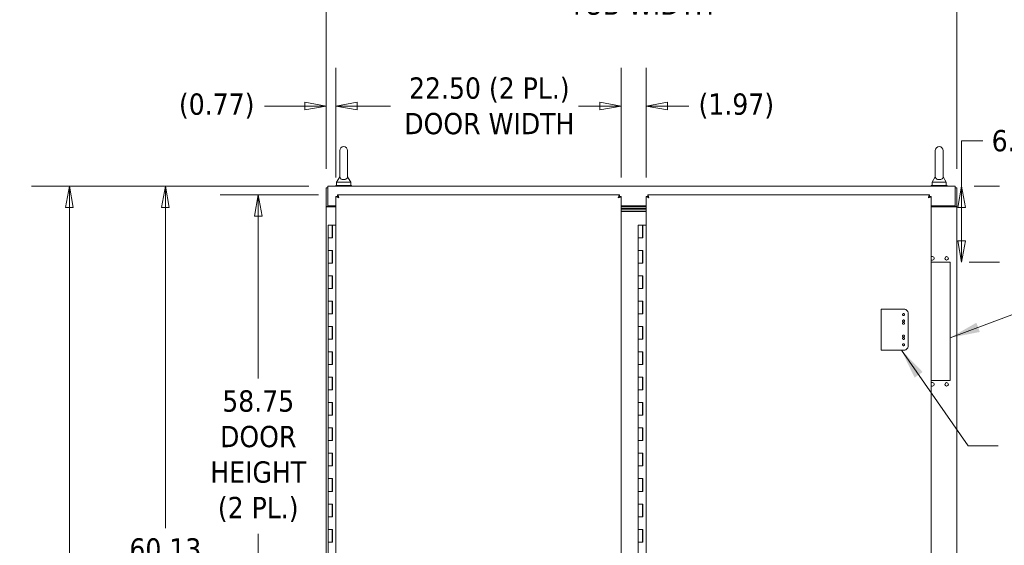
# Model space of a CAD drawing. Header units: inches. Extents: x 15 to 394, y 11 to 241.
# Tile 20 of 83: x 85 to 163, y 155 to 197. Entities that reach past the tile are written whole.
import ezdxf

# ---------------------------------------------------------------- set-up
doc = ezdxf.new("R2010")
doc.units = ezdxf.units.IN
doc.header["$LTSCALE"] = 24
doc.header["$MEASUREMENT"] = 0
doc.linetypes.add('DASHED', pattern=[0.2067, 0.1654, -0.0413])
doc.layers.get('0').update_dxf_attribs({"lineweight": 0})
for name, color, linetype, lineweight in [('Dimension (ANSI)', 7, 'Continuous', 5), ('Hidden (ANSI)', 7, 'DASHED', 5), ('Symbol (ANSI)', 7, 'Continuous', 5), ('Visible (ANSI)', 7, 'Continuous', 5)]:
    doc.layers.add(name, color=color, linetype=linetype, lineweight=lineweight)
doc.styles.add('ROMANS', font='tahoma.ttf')
doc.dimstyles.new('Default (ANSI)', dxfattribs={"dimscale": 24, "dimtxt": 0.07, "dimasz": 0.07, "dimexe": 0.125, "dimexo": 0.0625, "dimgap": 0.031496, "dimtad": 0, "dimtih": 1, "dimtoh": 1, "dimrnd": 1e-08, "dimzin": 0, "dimdsep": 46, "dimtxsty": 'ROMANS', "dimblk": 'Filled-1', "dimcen": 0.09, "dimdle": 0.393701, "dimclrd": 256, "dimclre": 256, "dimclrt": 256, "dimadec": 0, "dimazin": 0, "dimtfac": 0.928571, "dimtofl": 0, "dimtmove": 0, "dimatfit": 3, "dimfxl": 0, "dimtolj": 1, "dimtzin": 0, "dimlwd": -1, "dimlwe": -1, "dimarcsym": 0})
doc.dimstyles.new('Default (ANSI)$7', dxfattribs={"dimscale": 24, "dimtxt": 0.07, "dimasz": 0.098425, "dimexe": 0.125, "dimexo": 0.0625, "dimgap": 0.031496, "dimtad": 0, "dimtih": 1, "dimtoh": 1, "dimrnd": 1e-08, "dimzin": 0, "dimdsep": 46, "dimtxsty": 'ROMANS', "dimblk": 'Filled-1', "dimcen": 0.09, "dimdle": 0.393701, "dimclrd": 256, "dimclre": 256, "dimclrt": 256, "dimadec": 0, "dimazin": 0, "dimtfac": 0.928571, "dimtofl": 0, "dimtmove": 0, "dimatfit": 3, "dimfxl": 0, "dimtolj": 1, "dimtzin": 0, "dimlwd": -1, "dimlwe": -1, "dimarcsym": 0})

# ---------------------------------------------------------------- blocks, each defined once
blk = doc.blocks.new('Filled-1')
at = {"color": 0}
for p, q in [((0, 0), (-1, 0.179)), ((-1, 0.179), (-1, -0.179)), ((-1, 0), (0, 0)), ((-1, -0.179), (0, 0))]:
    blk.add_line(p, q, dxfattribs=at)
at = {"color": 0, "flags": 128}
blk.add_lwpolyline([(-1, -0.179), (0, 0)], dxfattribs=at)
at = {"color": 0}
blk.add_solid([(-1, -0.179), (0, 0), (-1, 0.179), (-1, -0.179)], dxfattribs=at)
blk = doc.blocks.new('*D5')
at = {"layer": 'Defpoints', "color": 0}
for p in [(89.111, 183.729), (109.501, 183.729), (109.607, 108.604)]:
    blk.add_point(p, dxfattribs=at)
at = {"layer": 'Dimension (ANSI)'}
for p, q in [((108.001, 183.729), (86.111, 183.729)), ((89.111, 182.049), (89.111, 145.434)), ((89.111, 110.284), (89.111, 136.468)), ((108.107, 108.604), (86.111, 108.604))]:
    blk.add_line(p, q, dxfattribs=at)
at = {"layer": 'Dimension (ANSI)', "xscale": 1.680000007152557, "yscale": 1.680000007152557, "zscale": 1.680000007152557}
for p, rotation in [((89.111, 183.729), 90), ((89.111, 108.604), 270)]:
    blk.add_blockref('Filled-1', p, dxfattribs=dict(at, rotation=rotation))
at = {"layer": 'Dimension (ANSI)', "insert": (89.111, 140.951), "char_height": 1.68, "attachment_point": 5, "style": 'ROMANS'}
blk.add_mtext('\\A1;\\fTahoma|b0|i0;\\H1.6800;(75.13)\\P\\fTahoma|b0|i0;\\H1.6800;TOTAL\\P\\fTahoma|b0|i0;\\H1.6800;HEIGHT', dxfattribs=at)
blk = doc.blocks.new('*D10')
at = {"layer": 'Defpoints', "color": 0}
for p in [(96.68, 183.729), (109.501, 183.729), (109.607, 123.604)]:
    blk.add_point(p, dxfattribs=at)
at = {"layer": 'Dimension (ANSI)'}
for p, q in [((108.001, 183.729), (93.68, 183.729)), ((96.68, 182.049), (96.68, 156.749)), ((96.68, 125.284), (96.68, 147.859)), ((108.107, 123.604), (93.68, 123.604))]:
    blk.add_line(p, q, dxfattribs=at)
at = {"layer": 'Dimension (ANSI)', "xscale": 1.680000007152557, "yscale": 1.680000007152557, "zscale": 1.680000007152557}
for p, rotation in [((96.68, 183.729), 90), ((96.68, 123.604), 270)]:
    blk.add_blockref('Filled-1', p, dxfattribs=dict(at, rotation=rotation))
at = {"layer": 'Dimension (ANSI)', "insert": (96.68, 152.304), "char_height": 1.68, "attachment_point": 5, "style": 'ROMANS'}
blk.add_mtext('\\A1;\\fTahoma|b0|i0;\\H1.6800;60.13\\P\\fTahoma|b0|i0;\\H1.6800;TUB\\P\\fTahoma|b0|i0;\\H1.6800;HEIGHT', dxfattribs=at)
blk = doc.blocks.new('*D12')
at = {"layer": 'Defpoints', "color": 0}
for p in [(158.983, 183.729), (158.585, 177.729), (159.493, 177.729)]:
    blk.add_point(p, dxfattribs=at)
at = {"layer": 'Dimension (ANSI)'}
for p, q in [((159.493, 183.729), (159.493, 187.308)), ((159.493, 187.308), (161.173, 187.308)), ((160.483, 183.729), (162.493, 183.729)), ((159.493, 179.409), (159.493, 182.049)), ((160.085, 177.729), (162.493, 177.729))]:
    blk.add_line(p, q, dxfattribs=at)
at = {"layer": 'Dimension (ANSI)', "xscale": 1.680000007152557, "yscale": 1.680000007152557, "zscale": 1.680000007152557}
for p, rotation in [((159.493, 183.729), 90), ((159.493, 177.729), 270)]:
    blk.add_blockref('Filled-1', p, dxfattribs=dict(at, rotation=rotation))
at = {"layer": 'Dimension (ANSI)', "insert": (164.076, 187.308), "char_height": 1.68, "attachment_point": 5, "style": 'ROMANS'}
blk.add_mtext('\\A1;6.00', dxfattribs=at)
blk = doc.blocks.new('*D18')
at = {"layer": 'Defpoints', "color": 0}
for p in [(132.637, 190.054), (110.137, 182.906), (132.637, 182.906)]:
    blk.add_point(p, dxfattribs=at)
at = {"layer": 'Dimension (ANSI)'}
for p, q in [((110.137, 184.406), (110.137, 193.054)), ((132.637, 184.406), (132.637, 193.054)), ((111.817, 190.054), (114.445, 190.054)), ((130.957, 190.054), (130.032, 190.054))]:
    blk.add_line(p, q, dxfattribs=at)
at = {"layer": 'Dimension (ANSI)', "xscale": 1.680000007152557, "yscale": 1.680000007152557, "zscale": 1.680000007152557, "rotation": 180}
blk.add_blockref('Filled-1', (110.137, 190.054), dxfattribs=at)
at = {"layer": 'Dimension (ANSI)', "xscale": 1.680000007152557, "yscale": 1.680000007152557, "zscale": 1.680000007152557}
blk.add_blockref('Filled-1', (132.637, 190.054), dxfattribs=at)
at = {"layer": 'Dimension (ANSI)', "insert": (122.239, 190.054), "char_height": 1.68, "attachment_point": 5, "style": 'ROMANS'}
blk.add_mtext('\\A1;\\fTahoma|b0|i0;\\H1.6800;22.50 (2 PL.)\\P\\fTahoma|b0|i0;\\H1.6800;DOOR WIDTH', dxfattribs=at)
blk = doc.blocks.new('*D19')
at = {"layer": 'Defpoints', "color": 0}
for p in [(110.137, 190.054), (109.367, 183.595), (110.137, 182.906)]:
    blk.add_point(p, dxfattribs=at)
at = {"layer": 'Dimension (ANSI)'}
for p, q in [((109.367, 185.095), (109.367, 193.054)), ((110.137, 184.406), (110.137, 193.054)), ((107.687, 190.054), (104.491, 190.054)), ((111.817, 190.054), (113.497, 190.054))]:
    blk.add_line(p, q, dxfattribs=at)
at = {"layer": 'Dimension (ANSI)', "xscale": 1.680000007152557, "yscale": 1.680000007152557, "zscale": 1.680000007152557}
blk.add_blockref('Filled-1', (109.367, 190.054), dxfattribs=at)
at = {"layer": 'Dimension (ANSI)', "xscale": 1.680000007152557, "yscale": 1.680000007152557, "zscale": 1.680000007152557, "rotation": 180}
blk.add_blockref('Filled-1', (110.137, 190.054), dxfattribs=at)
at = {"layer": 'Dimension (ANSI)', "insert": (100.73, 190.054), "char_height": 1.68, "attachment_point": 5, "style": 'ROMANS'}
blk.add_mtext('\\A1;(0.77)', dxfattribs=at)
blk = doc.blocks.new('*D20')
at = {"layer": 'Defpoints', "color": 0}
for p in [(132.637, 190.054), (132.637, 182.906), (134.606, 182.906)]:
    blk.add_point(p, dxfattribs=at)
at = {"layer": 'Dimension (ANSI)'}
for p, q in [((132.637, 184.406), (132.637, 193.054)), ((134.606, 184.406), (134.606, 193.054)), ((130.957, 190.054), (129.277, 190.054)), ((136.286, 190.054), (137.966, 190.054))]:
    blk.add_line(p, q, dxfattribs=at)
at = {"layer": 'Dimension (ANSI)', "xscale": 1.680000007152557, "yscale": 1.680000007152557, "zscale": 1.680000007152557}
blk.add_blockref('Filled-1', (132.637, 190.054), dxfattribs=at)
at = {"layer": 'Dimension (ANSI)', "xscale": 1.680000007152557, "yscale": 1.680000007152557, "zscale": 1.680000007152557, "rotation": 180}
blk.add_blockref('Filled-1', (134.606, 190.054), dxfattribs=at)
at = {"layer": 'Dimension (ANSI)', "insert": (141.726, 190.054), "char_height": 1.68, "attachment_point": 5, "style": 'ROMANS'}
blk.add_mtext('\\A1;(1.97)', dxfattribs=at)
blk = doc.blocks.new('*D22')
at = {"layer": 'Defpoints', "color": 0}
for p in [(159.117, 199.479), (109.367, 183.595), (159.117, 183.595)]:
    blk.add_point(p, dxfattribs=at)
at = {"layer": 'Dimension (ANSI)'}
for p, q in [((109.367, 185.095), (109.367, 202.479)), ((159.117, 185.095), (159.117, 202.479)), ((111.047, 199.479), (127.385, 199.479)), ((157.437, 199.479), (141.098, 199.479))]:
    blk.add_line(p, q, dxfattribs=at)
at = {"layer": 'Dimension (ANSI)', "xscale": 1.680000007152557, "yscale": 1.680000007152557, "zscale": 1.680000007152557, "rotation": 180}
blk.add_blockref('Filled-1', (109.367, 199.479), dxfattribs=at)
at = {"layer": 'Dimension (ANSI)', "xscale": 1.680000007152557, "yscale": 1.680000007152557, "zscale": 1.680000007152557}
blk.add_blockref('Filled-1', (159.117, 199.479), dxfattribs=at)
at = {"layer": 'Dimension (ANSI)', "insert": (134.242, 199.479), "char_height": 1.68, "attachment_point": 5, "style": 'ROMANS'}
blk.add_mtext('\\A1;\\fTahoma|b0|i0;\\H1.6800;49.75\\P\\fTahoma|b0|i0;\\H1.6800;TUB WIDTH', dxfattribs=at)
blk = doc.blocks.new('*D23')
at = {"layer": 'Defpoints', "color": 0}
for p in [(104.005, 183.041), (110.272, 183.041), (110.272, 124.291)]:
    blk.add_point(p, dxfattribs=at)
at = {"layer": 'Dimension (ANSI)'}
for p, q in [((108.772, 183.041), (101.005, 183.041)), ((104.005, 181.361), (104.005, 168.555)), ((104.005, 125.971), (104.005, 156.319)), ((108.772, 124.291), (101.005, 124.291))]:
    blk.add_line(p, q, dxfattribs=at)
at = {"layer": 'Dimension (ANSI)', "xscale": 1.680000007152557, "yscale": 1.680000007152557, "zscale": 1.680000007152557}
for p, rotation in [((104.005, 183.041), 90), ((104.005, 124.291), 270)]:
    blk.add_blockref('Filled-1', p, dxfattribs=dict(at, rotation=rotation))
at = {"layer": 'Dimension (ANSI)', "insert": (104.005, 162.437), "char_height": 1.68, "attachment_point": 5, "style": 'ROMANS'}
blk.add_mtext('\\A1;\\fTahoma|b0|i0;\\H1.6800;58.75\\P\\fTahoma|b0|i0;\\H1.6800;DOOR\\P\\fTahoma|b0|i0;\\H1.6800;HEIGHT\\P\\fTahoma|b0|i0;\\H1.6800;(2 PL.)', dxfattribs=at)

msp = doc.modelspace()

# ---------------------------------------------------------------- linework, layer by layer
at = {"layer": 'Hidden (ANSI)'}
for p, q in [((153.1459, 174.0412), (153.604, 174.0412)), ((153.1459, 170.7912), (153.1459, 174.0412)), ((153.6822, 174.0412), (153.604, 174.0412)), ((153.6822, 174.0412), (154.5692, 174.0412)), ((154.5848, 174.0412), (154.5692, 174.0412)), ((154.918, 174.0412), (154.5848, 174.0412)), ((155.293, 171.1662), (155.293, 173.6662)), ((153.604, 170.7912), (153.1459, 170.7912)), ((153.604, 170.7912), (153.6822, 170.7912)), ((154.5692, 170.7912), (153.6822, 170.7912)), ((154.5848, 170.7912), (154.5692, 170.7912)), ((154.918, 170.7912), (154.5848, 170.7912))]:
    msp.add_line(p, q, dxfattribs=at)
for centre in [(154.918, 173.6037), (154.918, 173.1037), (154.918, 172.9162), (154.918, 171.9162), (154.918, 171.7287), (154.918, 171.2287)]:
    msp.add_circle(centre, 0.078, dxfattribs=at)
for centre, start, end in [((154.918, 173.6662), 0, 90), ((154.918, 171.1662), 270, 0)]:
    msp.add_arc(centre, 0.375, start, end, dxfattribs=at)
at = {"layer": 'Visible (ANSI)'}
for p, q in [((110.4406, 186.5412), (110.4406, 184.4812)), ((111.0606, 184.4812), (111.0606, 186.5412)), ((157.4226, 186.5412), (157.4226, 184.4812)), ((158.0426, 184.4812), (158.0426, 186.5412)), ((110.4406, 184.4812), (110.1906, 184.0412)), ((111.0606, 184.4812), (111.3106, 184.0412)), ((157.4226, 184.4812), (157.1726, 184.0412)), ((158.0426, 184.4812), (158.2926, 184.0412)), ((109.3666, 183.5947), (109.3666, 182.1193)), ((109.5006, 183.5947), (109.3666, 183.5947)), ((109.5006, 183.5009), (109.5006, 183.7287)), ((109.5006, 183.7287), (158.9826, 183.7287)), ((109.5006, 182.1707), (109.5006, 183.5009)), ((111.3756, 183.7912), (110.1256, 183.7912)), ((110.1256, 183.7912), (110.1256, 183.7287)), ((110.1906, 184.0412), (111.3106, 184.0412)), ((110.1906, 184.0412), (110.1906, 183.7912)), ((111.3106, 184.0412), (111.3106, 183.7912)), ((111.3756, 183.7912), (111.3756, 183.7287)), ((158.3576, 183.7912), (157.1076, 183.7912)), ((157.1076, 183.7912), (157.1076, 183.7287)), ((157.1726, 184.0412), (158.2926, 184.0412)), ((157.1726, 184.0412), (157.1726, 183.7912)), ((158.2926, 184.0412), (158.2926, 183.7912)), ((158.3576, 183.7912), (158.3576, 183.7287)), ((158.9826, 183.5009), (158.9826, 183.7287)), ((158.9826, 183.5947), (159.1166, 183.5947)), ((158.9826, 182.1707), (158.9826, 183.5009)), ((159.1166, 182.1193), (159.1166, 183.5947)), ((110.1372, 124.4259), (110.1372, 182.9065)), ((110.2712, 182.9065), (110.1372, 182.9065)), ((110.2719, 183.0412), (132.5025, 183.0412)), ((110.2719, 182.9072), (110.2719, 183.0412)), ((132.5025, 182.9072), (132.5025, 183.0412)), ((132.5032, 182.9065), (132.6372, 182.9065)), ((132.6372, 182.9065), (132.6372, 124.4259)), ((134.606, 124.4259), (134.606, 182.9065)), ((134.74, 182.9065), (134.606, 182.9065)), ((134.7407, 183.0412), (156.9713, 183.0412)), ((134.7407, 182.9072), (134.7407, 183.0412)), ((156.9713, 182.9072), (156.9713, 183.0412)), ((156.972, 182.9065), (157.106, 182.9065)), ((157.106, 182.9065), (157.106, 124.4259)), ((109.3666, 182.1037), (109.3666, 182.1193)), ((109.3666, 182.1193), (109.5006, 182.1193)), ((109.5943, 182.1037), (109.3666, 182.1037)), ((109.3666, 125.2287), (109.3666, 182.1037)), ((109.5006, 182.1707), (110.1372, 182.1707)), ((109.5006, 182.1707), (109.5006, 182.1193)), ((109.5006, 182.1193), (109.5006, 182.1037)), ((109.5943, 182.1037), (110.1372, 182.1037)), ((132.6372, 182.1707), (134.606, 182.1707)), ((134.606, 182.1037), (132.6372, 182.1037)), ((132.6372, 181.9787), (134.606, 181.9787)), ((134.606, 181.9787), (132.6372, 181.9787)), ((132.6372, 181.8537), (134.606, 181.8537)), ((132.6372, 181.8537), (134.606, 181.8537)), ((157.106, 182.1707), (158.9826, 182.1707)), ((157.106, 182.1037), (158.8888, 182.1037)), ((159.1166, 182.1037), (158.8888, 182.1037)), ((158.9826, 182.1193), (158.9826, 182.1707)), ((158.9826, 182.1193), (159.1166, 182.1193)), ((158.9826, 182.1037), (158.9826, 182.1193)), ((159.1166, 182.1193), (159.1166, 182.1037)), ((159.1166, 182.1037), (159.1166, 125.2287)), ((134.606, 181.7287), (132.6372, 181.7287)), ((109.5188, 180.6662), (109.8488, 180.6662)), ((109.5188, 179.6662), (109.5188, 180.6662)), ((109.8711, 180.6662), (109.8488, 180.6662)), ((109.8488, 179.6662), (109.8488, 180.6662)), ((109.8711, 179.6662), (109.8711, 180.6662)), ((109.8711, 180.6662), (109.8777, 180.6662)), ((109.8777, 180.6662), (109.8777, 179.6662)), ((110.1372, 180.6662), (109.8777, 180.6662)), ((133.9876, 180.6662), (134.3176, 180.6662)), ((133.9876, 179.6662), (133.9876, 180.6662)), ((134.3398, 180.6662), (134.3176, 180.6662)), ((134.3176, 179.6662), (134.3176, 180.6662)), ((134.3398, 179.6662), (134.3398, 180.6662)), ((134.3398, 180.6662), (134.3465, 180.6662)), ((134.3465, 180.6662), (134.3465, 179.6662)), ((134.606, 180.6662), (134.3465, 180.6662)), ((109.6985, 179.6662), (109.5188, 179.6662)), ((109.5188, 179.6662), (109.6985, 179.6662)), ((109.5188, 178.6662), (109.5188, 179.6662)), ((109.8777, 179.6662), (109.6985, 179.6662)), ((134.1672, 179.6662), (133.9876, 179.6662)), ((133.9876, 179.6662), (134.1672, 179.6662)), ((133.9876, 178.6662), (133.9876, 179.6662)), ((134.3465, 179.6662), (134.1672, 179.6662)), ((109.5188, 177.6662), (109.5188, 178.6662)), ((109.5188, 178.6662), (109.6985, 178.6662)), ((109.6985, 178.6662), (109.5188, 178.6662)), ((109.6985, 178.6662), (109.8777, 178.6662)), ((109.8488, 177.6662), (109.8488, 178.6662)), ((109.8711, 177.6662), (109.8711, 178.6662)), ((109.8777, 178.6662), (109.8777, 177.6662)), ((133.9876, 177.6662), (133.9876, 178.6662)), ((133.9876, 178.6662), (134.1672, 178.6662)), ((134.1672, 178.6662), (133.9876, 178.6662)), ((134.1672, 178.6662), (134.3465, 178.6662)), ((134.3176, 177.6662), (134.3176, 178.6662)), ((134.3398, 177.6662), (134.3398, 178.6662)), ((134.3465, 178.6662), (134.3465, 177.6662)), ((109.6985, 177.6662), (109.5188, 177.6662)), ((109.5188, 177.6662), (109.6985, 177.6662)), ((109.5188, 176.6662), (109.5188, 177.6662)), ((109.8777, 177.6662), (109.6985, 177.6662)), ((134.1672, 177.6662), (133.9876, 177.6662)), ((133.9876, 177.6662), (134.1672, 177.6662)), ((133.9876, 176.6662), (133.9876, 177.6662)), ((134.3465, 177.6662), (134.1672, 177.6662)), ((157.106, 177.7287), (158.5853, 177.7287)), ((158.5853, 177.7287), (158.5853, 168.4162)), ((109.5188, 176.6662), (109.6985, 176.6662)), ((109.5188, 175.6662), (109.5188, 176.6662)), ((109.6985, 176.6662), (109.5188, 176.6662)), ((109.6985, 176.6662), (109.8777, 176.6662)), ((109.8488, 175.6662), (109.8488, 176.6662)), ((109.8711, 175.6662), (109.8711, 176.6662)), ((109.8777, 176.6662), (109.8777, 175.6662)), ((133.9876, 176.6662), (134.1672, 176.6662)), ((133.9876, 175.6662), (133.9876, 176.6662)), ((134.1672, 176.6662), (133.9876, 176.6662)), ((134.1672, 176.6662), (134.3465, 176.6662)), ((134.3176, 175.6662), (134.3176, 176.6662)), ((134.3398, 175.6662), (134.3398, 176.6662)), ((134.3465, 176.6662), (134.3465, 175.6662)), ((109.6985, 175.6662), (109.5188, 175.6662)), ((109.5188, 175.6662), (109.6985, 175.6662)), ((109.5188, 174.6662), (109.5188, 175.6662)), ((109.8777, 175.6662), (109.6985, 175.6662)), ((134.1672, 175.6662), (133.9876, 175.6662)), ((133.9876, 175.6662), (134.1672, 175.6662)), ((133.9876, 174.6662), (133.9876, 175.6662)), ((134.3465, 175.6662), (134.1672, 175.6662)), ((109.5188, 174.6662), (109.6985, 174.6662)), ((109.5188, 173.6662), (109.5188, 174.6662)), ((109.6985, 174.6662), (109.5188, 174.6662)), ((109.6985, 174.6662), (109.8777, 174.6662)), ((109.8488, 173.6662), (109.8488, 174.6662)), ((109.8711, 173.6662), (109.8711, 174.6662)), ((109.8777, 174.6662), (109.8777, 173.6662)), ((133.9876, 174.6662), (134.1672, 174.6662)), ((133.9876, 173.6662), (133.9876, 174.6662)), ((134.1672, 174.6662), (133.9876, 174.6662)), ((134.1672, 174.6662), (134.3465, 174.6662)), ((134.3176, 173.6662), (134.3176, 174.6662)), ((134.3398, 173.6662), (134.3398, 174.6662)), ((134.3465, 174.6662), (134.3465, 173.6662)), ((109.6985, 173.6662), (109.5188, 173.6662)), ((109.5188, 173.6662), (109.6985, 173.6662)), ((109.5188, 172.6662), (109.5188, 173.6662)), ((109.8777, 173.6662), (109.6985, 173.6662)), ((134.1672, 173.6662), (133.9876, 173.6662)), ((133.9876, 173.6662), (134.1672, 173.6662)), ((133.9876, 172.6662), (133.9876, 173.6662)), ((134.3465, 173.6662), (134.1672, 173.6662)), ((109.5188, 172.6662), (109.6985, 172.6662)), ((109.5188, 171.6662), (109.5188, 172.6662)), ((109.6985, 172.6662), (109.5188, 172.6662)), ((109.6985, 172.6662), (109.8777, 172.6662)), ((109.8488, 171.6662), (109.8488, 172.6662)), ((109.8711, 171.6662), (109.8711, 172.6662)), ((109.8777, 172.6662), (109.8777, 171.6662)), ((133.9876, 172.6662), (134.1672, 172.6662)), ((133.9876, 171.6662), (133.9876, 172.6662)), ((134.1672, 172.6662), (133.9876, 172.6662)), ((134.1672, 172.6662), (134.3465, 172.6662)), ((134.3176, 171.6662), (134.3176, 172.6662)), ((134.3398, 171.6662), (134.3398, 172.6662)), ((134.3465, 172.6662), (134.3465, 171.6662)), ((109.6985, 171.6662), (109.5188, 171.6662)), ((109.5188, 171.6662), (109.6985, 171.6662)), ((109.5188, 170.6662), (109.5188, 171.6662)), ((109.8777, 171.6662), (109.6985, 171.6662)), ((134.1672, 171.6662), (133.9876, 171.6662)), ((133.9876, 171.6662), (134.1672, 171.6662)), ((133.9876, 170.6662), (133.9876, 171.6662)), ((134.3465, 171.6662), (134.1672, 171.6662)), ((109.5188, 170.6662), (109.6985, 170.6662)), ((109.5188, 169.6662), (109.5188, 170.6662)), ((109.6985, 170.6662), (109.5188, 170.6662)), ((109.6985, 170.6662), (109.8777, 170.6662)), ((109.8488, 169.6662), (109.8488, 170.6662)), ((109.8711, 169.6662), (109.8711, 170.6662)), ((109.8777, 170.6662), (109.8777, 169.6662)), ((133.9876, 170.6662), (134.1672, 170.6662)), ((133.9876, 169.6662), (133.9876, 170.6662)), ((134.1672, 170.6662), (133.9876, 170.6662)), ((134.1672, 170.6662), (134.3465, 170.6662)), ((134.3176, 169.6662), (134.3176, 170.6662)), ((134.3398, 169.6662), (134.3398, 170.6662)), ((134.3465, 170.6662), (134.3465, 169.6662)), ((109.6985, 169.6662), (109.5188, 169.6662)), ((109.5188, 169.6662), (109.6985, 169.6662)), ((109.5188, 168.6662), (109.5188, 169.6662)), ((109.8777, 169.6662), (109.6985, 169.6662)), ((134.1672, 169.6662), (133.9876, 169.6662)), ((133.9876, 169.6662), (134.1672, 169.6662)), ((133.9876, 168.6662), (133.9876, 169.6662)), ((134.3465, 169.6662), (134.1672, 169.6662)), ((109.5188, 168.6662), (109.6985, 168.6662)), ((109.5188, 167.6662), (109.5188, 168.6662)), ((109.6985, 168.6662), (109.5188, 168.6662)), ((109.6985, 168.6662), (109.8777, 168.6662)), ((109.8488, 167.6662), (109.8488, 168.6662)), ((109.8711, 167.6662), (109.8711, 168.6662)), ((109.8777, 168.6662), (109.8777, 167.6662)), ((133.9876, 168.6662), (134.1672, 168.6662)), ((133.9876, 167.6662), (133.9876, 168.6662)), ((134.1672, 168.6662), (133.9876, 168.6662)), ((134.1672, 168.6662), (134.3465, 168.6662)), ((134.3176, 167.6662), (134.3176, 168.6662)), ((134.3398, 167.6662), (134.3398, 168.6662)), ((134.3465, 168.6662), (134.3465, 167.6662)), ((158.5853, 168.4162), (157.106, 168.4162)), ((109.6985, 167.6662), (109.5188, 167.6662)), ((109.5188, 167.6662), (109.6985, 167.6662)), ((109.5188, 166.6662), (109.5188, 167.6662)), ((109.8777, 167.6662), (109.6985, 167.6662)), ((134.1672, 167.6662), (133.9876, 167.6662)), ((133.9876, 167.6662), (134.1672, 167.6662)), ((133.9876, 166.6662), (133.9876, 167.6662)), ((134.3465, 167.6662), (134.1672, 167.6662)), ((109.5188, 166.6662), (109.6985, 166.6662)), ((109.5188, 165.6662), (109.5188, 166.6662)), ((109.6985, 166.6662), (109.5188, 166.6662)), ((109.6985, 166.6662), (109.8777, 166.6662)), ((109.8488, 165.6662), (109.8488, 166.6662)), ((109.8711, 165.6662), (109.8711, 166.6662)), ((109.8777, 166.6662), (109.8777, 165.6662)), ((133.9876, 166.6662), (134.1672, 166.6662)), ((133.9876, 165.6662), (133.9876, 166.6662)), ((134.1672, 166.6662), (133.9876, 166.6662)), ((134.1672, 166.6662), (134.3465, 166.6662)), ((134.3176, 165.6662), (134.3176, 166.6662)), ((134.3398, 165.6662), (134.3398, 166.6662)), ((134.3465, 166.6662), (134.3465, 165.6662)), ((109.6985, 165.6662), (109.5188, 165.6662)), ((109.5188, 165.6662), (109.6985, 165.6662)), ((109.5188, 164.6662), (109.5188, 165.6662)), ((109.8777, 165.6662), (109.6985, 165.6662)), ((134.1672, 165.6662), (133.9876, 165.6662)), ((133.9876, 165.6662), (134.1672, 165.6662)), ((133.9876, 164.6662), (133.9876, 165.6662)), ((134.3465, 165.6662), (134.1672, 165.6662)), ((109.5188, 164.6662), (109.6985, 164.6662)), ((109.5188, 163.6662), (109.5188, 164.6662)), ((109.6985, 164.6662), (109.5188, 164.6662)), ((109.6985, 164.6662), (109.8777, 164.6662)), ((109.8488, 163.6662), (109.8488, 164.6662)), ((109.8711, 163.6662), (109.8711, 164.6662)), ((109.8777, 164.6662), (109.8777, 163.6662)), ((133.9876, 164.6662), (134.1672, 164.6662)), ((133.9876, 163.6662), (133.9876, 164.6662)), ((134.1672, 164.6662), (133.9876, 164.6662)), ((134.1672, 164.6662), (134.3465, 164.6662)), ((134.3176, 163.6662), (134.3176, 164.6662)), ((134.3398, 163.6662), (134.3398, 164.6662)), ((134.3465, 164.6662), (134.3465, 163.6662)), ((109.6985, 163.6662), (109.5188, 163.6662)), ((109.5188, 163.6662), (109.6985, 163.6662)), ((109.5188, 162.6662), (109.5188, 163.6662)), ((109.8777, 163.6662), (109.6985, 163.6662)), ((134.1672, 163.6662), (133.9876, 163.6662)), ((133.9876, 163.6662), (134.1672, 163.6662)), ((133.9876, 162.6662), (133.9876, 163.6662)), ((134.3465, 163.6662), (134.1672, 163.6662)), ((109.5188, 162.6662), (109.6985, 162.6662)), ((109.5188, 161.6662), (109.5188, 162.6662)), ((109.6985, 162.6662), (109.5188, 162.6662)), ((109.6985, 162.6662), (109.8777, 162.6662)), ((109.8488, 161.6662), (109.8488, 162.6662)), ((109.8711, 161.6662), (109.8711, 162.6662)), ((109.8777, 162.6662), (109.8777, 161.6662)), ((133.9876, 162.6662), (134.1672, 162.6662)), ((133.9876, 161.6662), (133.9876, 162.6662)), ((134.1672, 162.6662), (133.9876, 162.6662)), ((134.1672, 162.6662), (134.3465, 162.6662)), ((134.3176, 161.6662), (134.3176, 162.6662)), ((134.3398, 161.6662), (134.3398, 162.6662)), ((134.3465, 162.6662), (134.3465, 161.6662)), ((109.6985, 161.6662), (109.5188, 161.6662)), ((109.5188, 161.6662), (109.6985, 161.6662)), ((109.5188, 160.6662), (109.5188, 161.6662)), ((109.8777, 161.6662), (109.6985, 161.6662)), ((134.1672, 161.6662), (133.9876, 161.6662)), ((133.9876, 161.6662), (134.1672, 161.6662)), ((133.9876, 160.6662), (133.9876, 161.6662)), ((134.3465, 161.6662), (134.1672, 161.6662)), ((109.5188, 160.6662), (109.6985, 160.6662)), ((109.5188, 159.6662), (109.5188, 160.6662)), ((109.6985, 160.6662), (109.5188, 160.6662)), ((109.6985, 160.6662), (109.8777, 160.6662)), ((109.8488, 159.6662), (109.8488, 160.6662)), ((109.8711, 159.6662), (109.8711, 160.6662)), ((109.8777, 160.6662), (109.8777, 159.6662)), ((133.9876, 160.6662), (134.1672, 160.6662)), ((133.9876, 159.6662), (133.9876, 160.6662)), ((134.1672, 160.6662), (133.9876, 160.6662)), ((134.1672, 160.6662), (134.3465, 160.6662)), ((134.3176, 159.6662), (134.3176, 160.6662)), ((134.3398, 159.6662), (134.3398, 160.6662)), ((134.3465, 160.6662), (134.3465, 159.6662)), ((109.6985, 159.6662), (109.5188, 159.6662)), ((109.5188, 159.6662), (109.6985, 159.6662)), ((109.5188, 158.6662), (109.5188, 159.6662)), ((109.8777, 159.6662), (109.6985, 159.6662)), ((134.1672, 159.6662), (133.9876, 159.6662)), ((133.9876, 159.6662), (134.1672, 159.6662)), ((133.9876, 158.6662), (133.9876, 159.6662)), ((134.3465, 159.6662), (134.1672, 159.6662)), ((109.5188, 158.6662), (109.6985, 158.6662)), ((109.5188, 157.6662), (109.5188, 158.6662)), ((109.6985, 158.6662), (109.5188, 158.6662)), ((109.6985, 158.6662), (109.8777, 158.6662)), ((109.8488, 157.6662), (109.8488, 158.6662)), ((109.8711, 157.6662), (109.8711, 158.6662)), ((109.8777, 158.6662), (109.8777, 157.6662)), ((133.9876, 158.6662), (134.1672, 158.6662)), ((133.9876, 157.6662), (133.9876, 158.6662)), ((134.1672, 158.6662), (133.9876, 158.6662)), ((134.1672, 158.6662), (134.3465, 158.6662)), ((134.3176, 157.6662), (134.3176, 158.6662)), ((134.3398, 157.6662), (134.3398, 158.6662)), ((134.3465, 158.6662), (134.3465, 157.6662)), ((109.6985, 157.6662), (109.5188, 157.6662)), ((109.5188, 157.6662), (109.6985, 157.6662)), ((109.5188, 156.6662), (109.5188, 157.6662)), ((109.8777, 157.6662), (109.6985, 157.6662)), ((134.1672, 157.6662), (133.9876, 157.6662)), ((133.9876, 157.6662), (134.1672, 157.6662)), ((133.9876, 156.6662), (133.9876, 157.6662)), ((134.3465, 157.6662), (134.1672, 157.6662)), ((109.5188, 156.6662), (109.6985, 156.6662)), ((109.5188, 155.6662), (109.5188, 156.6662)), ((109.6985, 156.6662), (109.5188, 156.6662)), ((109.6985, 156.6662), (109.8777, 156.6662)), ((109.8488, 155.6662), (109.8488, 156.6662)), ((109.8711, 155.6662), (109.8711, 156.6662)), ((109.8777, 156.6662), (109.8777, 155.6662)), ((133.9876, 156.6662), (134.1672, 156.6662)), ((133.9876, 155.6662), (133.9876, 156.6662)), ((134.1672, 156.6662), (133.9876, 156.6662)), ((134.1672, 156.6662), (134.3465, 156.6662)), ((134.3176, 155.6662), (134.3176, 156.6662)), ((134.3398, 155.6662), (134.3398, 156.6662)), ((134.3465, 156.6662), (134.3465, 155.6662)), ((109.6985, 155.6662), (109.5188, 155.6662)), ((109.5188, 155.6662), (109.6985, 155.6662)), ((109.5188, 154.6662), (109.5188, 155.6662)), ((109.8777, 155.6662), (109.6985, 155.6662)), ((134.1672, 155.6662), (133.9876, 155.6662)), ((133.9876, 155.6662), (134.1672, 155.6662)), ((133.9876, 154.6662), (133.9876, 155.6662)), ((134.3465, 155.6662), (134.1672, 155.6662))]:
    msp.add_line(p, q, dxfattribs=at)
for centre in [(158.3198, 178.0412), (158.3198, 168.1037)]:
    msp.add_circle(centre, 0.1406, dxfattribs=at)
for centre, radius, start, end in [((110.7506, 186.5412), 0.31, 0, 180), ((157.7326, 186.5412), 0.31, 0, 180), ((157.1948, 178.0412), 0.1406, 230.817737, 129.182263), ((157.1948, 168.1037), 0.1406, 230.817737, 129.182263)]:
    msp.add_arc(centre, radius, start, end, dxfattribs=at)
for points, knots in [([(111.0606, 184.4812), (111.0606, 184.4812), (111.0607, 184.4774), (111.0595, 184.4561), (111.0572, 184.4356), (111.039, 184.3838), (111.0205, 184.3536), (110.9692, 184.3075), (110.9415, 184.29), (110.88, 184.2647), (110.8484, 184.256), (110.7831, 184.2467), (110.7507, 184.2455), (110.6874, 184.25), (110.6576, 184.2553), (110.6001, 184.272), (110.5736, 184.2837), (110.5233, 184.3138), (110.5016, 184.333), (110.4622, 184.3818), (110.4513, 184.4105), (110.4413, 184.453), (110.4407, 184.4714), (110.4406, 184.4802), (110.4406, 184.4812), (110.4406, 184.4812)], [0, 0, 0, 0, 0.06292404, 0.06292404, 0.14907055, 0.14907055, 0.25610509, 0.25610509, 0.336116, 0.336116, 0.40328218, 0.40328218, 0.46536928, 0.46536928, 0.52564713, 0.52564713, 0.59143372, 0.59143372, 0.67079373, 0.67079373, 0.78259067, 0.78259067, 0.8847232, 0.8847232, 0.91423809, 0.91423809, 0.91423809, 0.91423809]), ([(158.0426, 184.4812), (158.0426, 184.4812), (158.0426, 184.4796), (158.0424, 184.4699), (158.0417, 184.4572), (158.0348, 184.4182), (158.0229, 184.3811), (157.9703, 184.3218), (157.9437, 184.3022), (157.8864, 184.2733), (157.8555, 184.2625), (157.7906, 184.2492), (157.7583, 184.2462), (157.6942, 184.2472), (157.6635, 184.2509), (157.6044, 184.2644), (157.5769, 184.2743), (157.5244, 184.3006), (157.5011, 184.3176), (157.4594, 184.3595), (157.444, 184.3852), (157.4238, 184.4401), (157.4228, 184.467), (157.4226, 184.4797), (157.4226, 184.4812), (157.4226, 184.4812)], [0.9142381, 0.9142381, 0.9142381, 0.9142381, 0.9520549, 0.9520549, 1.0311037, 1.0311037, 1.1787345, 1.1787345, 1.276263, 1.276263, 1.362415, 1.362415, 1.4398265, 1.4398265, 1.5142017, 1.5142017, 1.5926848, 1.5926848, 1.6852455, 1.6852455, 1.8026878, 1.8026878, 1.9462224, 1.9462224, 1.9858069, 1.9858069, 1.9858069, 1.9858069]), ([(110.1372, 182.9065), (110.1372, 182.8887), (110.1701, 182.8708), (110.2239, 182.853), (110.2637, 182.8398), (110.3143, 182.8266), (110.365, 182.8134)], [0, 0, 0, 0, 0.9028759, 0.9028759, 0.9028759, 1.5707963, 1.5707963, 1.5707963, 1.5707963]), ([(110.365, 182.8134), (110.3297, 182.8357), (110.2954, 182.858), (110.2803, 182.8802), (110.2743, 182.889), (110.2712, 182.8977), (110.2712, 182.9065)], [0, 0, 0, 0, 1.1271971, 1.1271971, 1.1271971, 1.5707963, 1.5707963, 1.5707963, 1.5707963]), ([(110.365, 182.8134), (110.3471, 182.882), (110.3293, 182.9498), (110.3115, 182.9923), (110.2983, 183.0237), (110.2851, 183.0412), (110.2719, 183.0412)], [0, 0, 0, 0, 0.9028759, 0.9028759, 0.9028759, 1.5707963, 1.5707963, 1.5707963, 1.5707963]), ([(110.365, 182.8134), (110.3427, 182.8487), (110.3205, 182.883), (110.2982, 182.8981), (110.2894, 182.9041), (110.2807, 182.9072), (110.2719, 182.9072)], [0, 0, 0, 0, 1.1271971, 1.1271971, 1.1271971, 1.5707963, 1.5707963, 1.5707963, 1.5707963]), ([(132.5025, 183.0412), (132.4847, 183.0412), (132.4669, 183.0083), (132.449, 182.9545), (132.4358, 182.9147), (132.4227, 182.8642), (132.4095, 182.8134)], [0, 0, 0, 0, 0.9028759, 0.9028759, 0.9028759, 1.5707963, 1.5707963, 1.5707963, 1.5707963]), ([(132.4095, 182.8134), (132.4317, 182.8487), (132.454, 182.883), (132.4762, 182.8981), (132.485, 182.9041), (132.4938, 182.9072), (132.5025, 182.9072)], [0, 0, 0, 0, 1.1271971, 1.1271971, 1.1271971, 1.5707963, 1.5707963, 1.5707963, 1.5707963]), ([(132.4095, 182.8134), (132.478, 182.8313), (132.5458, 182.8491), (132.5883, 182.8669), (132.6197, 182.8801), (132.6372, 182.8933), (132.6372, 182.9065)], [0, 0, 0, 0, 0.9028759, 0.9028759, 0.9028759, 1.5707963, 1.5707963, 1.5707963, 1.5707963]), ([(132.4095, 182.8134), (132.4447, 182.8357), (132.479, 182.858), (132.4941, 182.8802), (132.5001, 182.889), (132.5032, 182.8977), (132.5032, 182.9065)], [0, 0, 0, 0, 1.1271971, 1.1271971, 1.1271971, 1.5707963, 1.5707963, 1.5707963, 1.5707963]), ([(134.606, 182.9065), (134.606, 182.8887), (134.6389, 182.8708), (134.6927, 182.853), (134.7325, 182.8398), (134.783, 182.8266), (134.8337, 182.8134)], [0, 0, 0, 0, 0.9028759, 0.9028759, 0.9028759, 1.5707963, 1.5707963, 1.5707963, 1.5707963]), ([(134.8337, 182.8134), (134.7985, 182.8357), (134.7642, 182.858), (134.749, 182.8802), (134.7431, 182.889), (134.74, 182.8977), (134.74, 182.9065)], [0, 0, 0, 0, 1.1271971, 1.1271971, 1.1271971, 1.5707963, 1.5707963, 1.5707963, 1.5707963]), ([(134.8337, 182.8134), (134.8159, 182.882), (134.7981, 182.9498), (134.7802, 182.9923), (134.7671, 183.0237), (134.7539, 183.0412), (134.7407, 183.0412)], [0, 0, 0, 0, 0.9028759, 0.9028759, 0.9028759, 1.5707963, 1.5707963, 1.5707963, 1.5707963]), ([(134.8337, 182.8134), (134.8115, 182.8487), (134.7892, 182.883), (134.767, 182.8981), (134.7582, 182.9041), (134.7494, 182.9072), (134.7407, 182.9072)], [0, 0, 0, 0, 1.1271971, 1.1271971, 1.1271971, 1.5707963, 1.5707963, 1.5707963, 1.5707963]), ([(156.9713, 183.0412), (156.9534, 183.0412), (156.9356, 183.0083), (156.9178, 182.9545), (156.9046, 182.9147), (156.8914, 182.8642), (156.8782, 182.8134)], [0, 0, 0, 0, 0.9028759, 0.9028759, 0.9028759, 1.5707963, 1.5707963, 1.5707963, 1.5707963]), ([(156.8782, 182.8134), (156.9005, 182.8487), (156.9227, 182.883), (156.945, 182.8981), (156.9537, 182.9041), (156.9625, 182.9072), (156.9713, 182.9072)], [0, 0, 0, 0, 1.1271971, 1.1271971, 1.1271971, 1.5707963, 1.5707963, 1.5707963, 1.5707963]), ([(156.8782, 182.8134), (156.9468, 182.8313), (157.0146, 182.8491), (157.057, 182.8669), (157.0884, 182.8801), (157.106, 182.8933), (157.106, 182.9065)], [0, 0, 0, 0, 0.9028759, 0.9028759, 0.9028759, 1.5707963, 1.5707963, 1.5707963, 1.5707963]), ([(156.8782, 182.8134), (156.9134, 182.8357), (156.9478, 182.858), (156.9629, 182.8802), (156.9688, 182.889), (156.972, 182.8977), (156.972, 182.9065)], [0, 0, 0, 0, 1.1271971, 1.1271971, 1.1271971, 1.5707963, 1.5707963, 1.5707963, 1.5707963])]:
    msp.add_open_spline(points, degree=3, knots=knots, dxfattribs=at)

# ---------------------------------------------------------------- dimensions: what is measured, and where the dimension line sits
at = {"layer": 'Dimension (ANSI)'}
for base, p1, p2, angle, text, override, picture, middle in [((159.1166, 199.4791), (109.3666, 183.5947), (159.1166, 183.5947), 180, '\\fTahoma|b0|i0;\\H1.6800;<>\\P\\fTahoma|b0|i0;\\H1.6800;TUB WIDTH', {"dimgap": 0.031496, "dimtih": 0, "dimtoh": 0, "dimdec": 2, "dimtol": 0, "dimlim": 0, "dimtp": 0, "dimtm": 0, "dimtdec": 2, "dimatfit": 1}, '*D22', (134.2416, 199.4791)), ((89.1111382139, 183.7286964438), (109.6074156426, 108.6036964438), (109.5005685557, 183.7286964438), 90, '\\fTahoma|b0|i0;\\H1.6800;(<>)\\P\\fTahoma|b0|i0;\\H1.6800;TOTAL\\P\\fTahoma|b0|i0;\\H1.6800;HEIGHT', {"dimgap": 0.031496, "dimdec": 2, "dimtol": 0, "dimlim": 0, "dimtp": 0, "dimtm": 0, "dimtdec": 2, "dimatfit": 1}, '*D5', (89.1111382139, 140.9509082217)), ((96.6801298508, 183.7286964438), (109.6074156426, 123.6036964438), (109.5005685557, 183.7286964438), 90, '\\fTahoma|b0|i0;\\H1.6800;<>\\P\\fTahoma|b0|i0;\\H1.6800;TUB\\P\\fTahoma|b0|i0;\\H1.6800;HEIGHT', {"dimgap": 0.031496, "dimdec": 2, "dimtol": 0, "dimlim": 0, "dimtp": 0, "dimtm": 0, "dimtdec": 2, "dimatfit": 1}, '*D10', (96.6801298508, 152.3043953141)), ((104.005, 183.0412), (110.2719, 124.2912), (110.2719, 183.0412), 90, '\\fTahoma|b0|i0;\\H1.6800;<>\\P\\fTahoma|b0|i0;\\H1.6800;DOOR\\P\\fTahoma|b0|i0;\\H1.6800;HEIGHT\\P\\fTahoma|b0|i0;\\H1.6800;(2 PL.)', {"dimgap": 0.031496, "dimdec": 2, "dimtol": 0, "dimlim": 0, "dimtp": 0, "dimtm": 0, "dimtdec": 2, "dimatfit": 1}, '*D23', (104.005, 162.4371))]:
    dim = msp.add_linear_dim(base=base, p1=p1, p2=p2, angle=angle, text=text, dimstyle='Default (ANSI)', override=override, dxfattribs=at)
    dim.commit()
    dim.dimension.update_dxf_attribs({"geometry": picture, "text_midpoint": middle, "dimtype": 160})
for base, p1, p2, text, picture, middle in [((132.6372, 190.0542), (110.1372, 182.9065), (132.6372, 182.9065), '\\fTahoma|b0|i0;\\H1.6800;<> (2 PL.)\\P\\fTahoma|b0|i0;\\H1.6800;DOOR WIDTH', '*D18', (122.2387, 190.0542)), ((110.1372, 190.0542), (109.3666, 183.5947), (110.1372, 182.9065), '(<>)', '*D19', (100.7301, 190.0542)), ((132.6372, 190.0542), (134.606, 182.9065), (132.6372, 182.9065), '(<>)', '*D20', (141.7265, 190.0542))]:
    dim = msp.add_linear_dim(base=base, p1=p1, p2=p2, text=text, dimstyle='Default (ANSI)', override={"dimgap": 0.031496, "dimtih": 0, "dimtoh": 0, "dimdec": 2, "dimtol": 0, "dimlim": 0, "dimtp": 0, "dimtm": 0, "dimtdec": 2, "dimatfit": 1}, dxfattribs=at)
    dim.commit()
    dim.dimension.update_dxf_attribs({"geometry": picture, "text_midpoint": middle, "dimtype": 160})
dim = msp.add_linear_dim(base=(159.4933, 177.7287), p1=(158.9826, 183.7287), p2=(158.5853, 177.7287), angle=90, dimstyle='Default (ANSI)', override={"dimgap": 0.031496, "dimdec": 2, "dimtol": 0, "dimlim": 0, "dimtp": 0, "dimtm": 0, "dimtdec": 2, "dimatfit": 2}, dxfattribs=at)
dim.commit()
dim.dimension.update_dxf_attribs({"geometry": '*D12', "text_midpoint": (164.0763, 187.3085), "dimtype": 160})

# ---------------------------------------------------------------- leaders
at = {"layer": 'Symbol (ANSI)'}
for points in [[(158.5853, 171.7765), (167.7124, 175.1611), (170.0746, 175.1611)], [(154.7514, 170.7912), (160.0155, 163.2674), (162.3777, 163.2674)]]:
    msp.add_leader(points, dimstyle='Default (ANSI)$7', override={"dimtad": 0}, dxfattribs=at)

doc.saveas('drawing.dxf')
